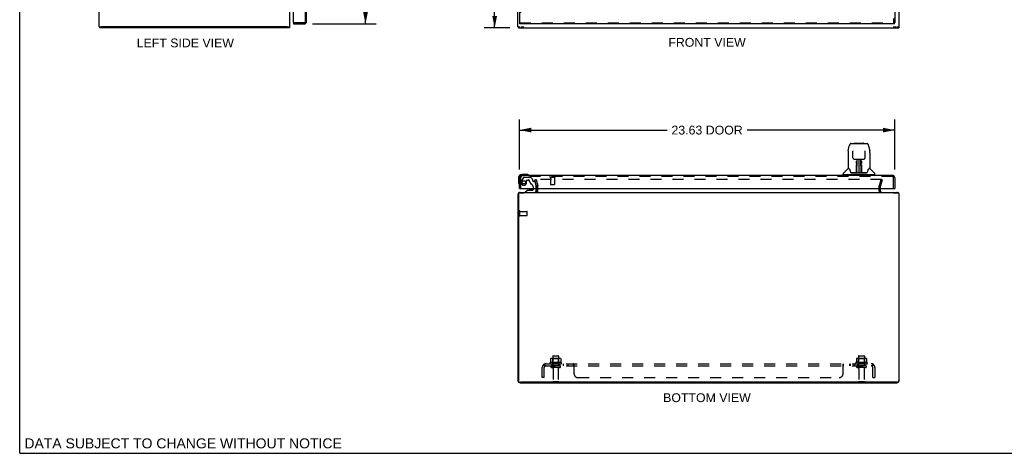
# Model space of a CAD drawing. Header units: inches. Extents: x 0 to 126, y 0 to 81.
# Tile 1 of 13: x 0 to 62, y 0 to 27. Entities that reach past the tile are written whole.
import ezdxf

# ---------------------------------------------------------------- set-up
doc = ezdxf.new("R2010")
doc.units = ezdxf.units.IN
doc.header["$LTSCALE"] = 6.925926
doc.header["$MEASUREMENT"] = 0
doc.linetypes.add('HIDDEN', pattern=[0.2, 0.1, -0.1])
doc.layers.get('0').update_dxf_attribs({"linetype": 'CONTINUOUS'})
for name, color, linetype in [('DEFAULT_2', 8, 'HIDDEN'), ('DIMENSIONS', 7, 'CONTINUOUS'), ('DOOR_ASSEMBLY', 7, 'CONTINUOUS'), ('SUBPANEL', 7, 'CONTINUOUS')]:
    doc.layers.add(name, color=color, linetype=linetype)
doc.styles.get("Standard").update_dxf_attribs({"font": 'arial.ttf'})
doc.dimstyles.new('DIMSTYLE_1', dxfattribs={"dimtxt": 0.555556, "dimasz": 0.740741, "dimexe": 0.09, "dimexo": 0.07, "dimgap": 0.0375, "dimtad": 0, "dimtih": 1, "dimtoh": 1, "dimzin": 4, "dimdsep": 46, "dimtxsty": 'Standard', "dimblk": '_FILLED', "dimblk1": '_FILLED', "dimblk2": '_FILLED', "dimcen": 0.09, "dimadec": 3, "dimazin": 1, "dimtfac": 1, "dimtdec": 3, "dimtofl": 0, "dimtmove": 0, "dimatfit": 3, "dimldrblk": '_FILLED', "dimfxl": 0, "dimtolj": 1, "dimtzin": 4, "dimarcsym": 0})

# ---------------------------------------------------------------- blocks, each defined once
blk = doc.blocks.new('_FILLED')
at = {"color": 0, "linetype": 'ByBlock'}
blk.add_solid([(0, 0), (-1, 0.2), (-1, -0.2)], dxfattribs=at)
blk = doc.blocks.new('*D5')
at = {"layer": 'DIMENSIONS', "color": 2, "linetype": 'Continuous'}
for p, q in [((18.44, 56.556), (22.437, 56.556)), ((21.771, 56.556), (21.771, 42.768)), ((21.771, 27.056), (21.771, 40.824)), ((18.44, 27.056), (22.437, 27.056))]:
    blk.add_line(p, q, dxfattribs=at)
at = {"layer": 'DIMENSIONS', "color": 2, "linetype": 'Continuous', "xscale": 0.7407407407, "yscale": 0.7407407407, "zscale": 0.7407407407}
for p, rotation in [((21.771, 56.556), 90), ((21.771, 27.056), 270)]:
    blk.add_blockref('_FILLED', p, dxfattribs=dict(at, rotation=rotation))
at = {"layer": 'DIMENSIONS', "color": 2, "linetype": 'Continuous', "insert": (21.771, 42.49), "char_height": 0.5556, "width": 2.32549, "attachment_point": 2, "line_spacing_factor": 0.9}
blk.add_mtext('29.50\\PDOOR', dxfattribs=at)
blk = doc.blocks.new('*D6')
at = {"layer": 'DIMENSIONS', "color": 2, "linetype": 'Continuous'}
for p, q in [((31.465, 17.884), (31.465, 21.032)), ((55.09, 17.884), (55.09, 21.032)), ((31.465, 20.366), (40.759, 20.366)), ((55.09, 20.366), (45.796, 20.366))]:
    blk.add_line(p, q, dxfattribs=at)
at = {"layer": 'DIMENSIONS', "color": 2, "linetype": 'Continuous', "xscale": 0.7407407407, "yscale": 0.7407407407, "zscale": 0.7407407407, "rotation": 180}
blk.add_blockref('_FILLED', (31.465, 20.366), dxfattribs=at)
at = {"layer": 'DIMENSIONS', "color": 2, "linetype": 'Continuous', "xscale": 0.7407407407, "yscale": 0.7407407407, "zscale": 0.7407407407}
blk.add_blockref('_FILLED', (55.09, 20.366), dxfattribs=at)
at = {"layer": 'DIMENSIONS', "color": 2, "linetype": 'Continuous', "insert": (43.278, 20.644), "char_height": 0.5556, "width": 4.48162, "attachment_point": 2, "line_spacing_factor": 0.9}
blk.add_mtext('23.63 DOOR', dxfattribs=at)
blk = doc.blocks.new('*D9')
at = {"layer": 'DIMENSIONS', "color": 2, "linetype": 'Continuous'}
for p, q in [((30.867, 56.806), (29.236, 56.806)), ((29.903, 56.806), (29.903, 42.361)), ((29.903, 26.806), (29.903, 41.25)), ((30.867, 26.806), (29.236, 26.806))]:
    blk.add_line(p, q, dxfattribs=at)
at = {"layer": 'DIMENSIONS', "color": 2, "linetype": 'Continuous', "xscale": 0.7407407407, "yscale": 0.7407407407, "zscale": 0.7407407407}
for p, rotation in [((29.903, 56.806), 90), ((29.903, 26.806), 270)]:
    blk.add_blockref('_FILLED', p, dxfattribs=dict(at, rotation=rotation))
at = {"layer": 'DIMENSIONS', "color": 2, "linetype": 'Continuous', "insert": (29.903, 42.084), "char_height": 0.5556, "width": 1.94135, "attachment_point": 2, "line_spacing_factor": 0.9}
blk.add_mtext('30.00', dxfattribs=at)

msp = doc.modelspace()

# ---------------------------------------------------------------- linework, layer by layer
at = {"color": 7, "linetype": 'Continuous'}
for p, q in [((0, 0), (0, 81.481)), ((4.998, 26.881), (5.146, 26.881)), ((5.028, 26.881), (5.028, 26.806)), ((16.853, 26.881), (16.998, 26.881)), ((16.978, 26.881), (16.978, 26.806)), ((31.371, 26.881), (31.516, 26.881)), ((31.396, 26.881), (31.396, 26.806)), ((31.567, 26.881), (31.75, 26.881)), ((54.992, 26.881), (55.175, 26.881)), ((55.216, 26.881), (55.371, 26.881)), ((55.346, 26.881), (55.346, 26.806)), ((55, 16.423), (55, 16.443)), ((0, 0), (125.926, 0))]:
    msp.add_line(p, q, dxfattribs=at)
at = {"color": 3, "linetype": 'Continuous'}
for p, q in [((4.998, 26.881), (4.998, 56.731)), ((16.998, 26.881), (16.998, 56.731)), ((31.371, 26.881), (31.371, 56.731)), ((55.371, 26.881), (55.371, 56.731)), ((16.978, 26.806), (5.028, 26.806)), ((16.843, 26.881), (5.153, 26.881)), ((31.396, 26.806), (55.346, 26.806)), ((31.371, 16.298), (31.371, 4.588)), ((31.396, 16.363), (31.396, 4.598)), ((31.456, 16.423), (31.75, 16.423)), ((31.516, 16.443), (55.226, 16.443)), ((32.546, 16.513), (32.546, 16.685)), ((54.196, 16.513), (54.196, 16.685)), ((54.992, 16.423), (55.286, 16.423)), ((55.346, 16.363), (55.346, 4.598)), ((55.371, 4.588), (55.371, 16.298)), ((31.516, 4.443), (55.226, 4.443)), ((55.221, 4.473), (31.521, 4.473))]:
    msp.add_line(p, q, dxfattribs=at)
for centre, radius, start, end in [((31.516, 16.298), 0.145, 142.89823, 180), ((31.456, 16.363), 0.06, 90, 180), ((31.516, 16.298), 0.145, 90, 122.48517), ((32.476, 16.513), 0.07, 270, 360), ((54.266, 16.513), 0.07, 180, 270), ((55.226, 16.298), 0.145, 57.51483, 90), ((55.286, 16.363), 0.06, 0, 90), ((55.226, 16.298), 0.145, 0, 37.10177), ((31.516, 4.588), 0.145, 180, 270), ((31.521, 4.598), 0.125, 180, 270), ((55.221, 4.598), 0.125, 270, 360), ((55.226, 4.588), 0.145, 270, 360)]:
    msp.add_arc(centre, radius, start, end, dxfattribs=at)
at = {"layer": 'DEFAULT_2', "color": 8, "linetype": 'HIDDEN'}
for p, q in [((32.441, 17.236), (32.514, 17.255)), ((32.544, 16.851), (32.441, 17.236)), ((54.253, 17.255), (32.488, 17.255)), ((32.514, 17.255), (32.617, 16.871)), ((32.546, 16.685), (32.546, 16.841)), ((32.621, 16.513), (32.621, 16.841)), ((54.121, 16.513), (54.121, 16.841)), ((54.125, 16.871), (54.228, 17.255)), ((54.196, 16.685), (54.196, 16.841)), ((54.3, 17.236), (54.197, 16.851)), ((54.3, 17.236), (54.228, 17.255)), ((31.446, 14.976), (31.446, 15.26)), ((31.489, 14.976), (31.489, 15.26)), ((31.489, 15.242), (31.936, 15.242)), ((31.489, 14.994), (31.936, 14.994)), ((31.946, 15.004), (31.946, 15.232)), ((34.102, 5.713), (33.39, 5.713)), ((33.412, 5.643), (34.08, 5.643)), ((33.427, 5.957), (33.427, 5.739)), ((34.001, 5.979), (33.49, 5.979)), ((33.562, 5.959), (33.542, 5.979)), ((33.562, 5.663), (33.542, 5.643)), ((33.558, 6.113), (33.558, 5.518)), ((33.562, 5.663), (33.562, 5.959)), ((33.929, 5.959), (33.562, 5.959)), ((33.929, 5.663), (33.562, 5.663)), ((33.588, 6.143), (33.903, 6.143)), ((33.929, 5.959), (33.949, 5.979)), ((33.929, 5.663), (33.929, 5.959)), ((33.929, 5.663), (33.949, 5.643)), ((33.933, 6.113), (33.933, 5.518)), ((34.065, 5.957), (34.065, 5.739)), ((53.352, 5.713), (52.64, 5.713)), ((52.662, 5.643), (53.33, 5.643)), ((52.677, 5.957), (52.677, 5.739)), ((53.251, 5.979), (52.74, 5.979)), ((52.812, 5.959), (52.792, 5.979)), ((52.812, 5.663), (52.792, 5.643)), ((52.808, 6.113), (52.808, 5.518)), ((53.179, 5.959), (52.812, 5.959)), ((52.812, 5.663), (52.812, 5.959)), ((53.179, 5.663), (52.812, 5.663)), ((52.838, 6.143), (53.153, 6.143)), ((53.179, 5.959), (53.199, 5.979)), ((53.179, 5.663), (53.179, 5.959)), ((53.179, 5.663), (53.199, 5.643)), ((53.183, 6.113), (53.183, 5.518)), ((53.315, 5.957), (53.315, 5.739)), ((34.003, 5.518), (33.488, 5.518)), ((34.003, 5.408), (33.488, 5.408)), ((33.581, 5.345), (33.581, 4.548)), ((33.911, 5.345), (33.911, 4.548)), ((53.253, 5.518), (52.738, 5.518)), ((53.253, 5.408), (52.738, 5.408)), ((52.831, 5.345), (52.831, 4.548)), ((53.161, 5.345), (53.161, 4.548)), ((33.611, 4.518), (33.881, 4.518)), ((52.861, 4.518), (53.131, 4.518))]:
    msp.add_line(p, q, dxfattribs=at)
for points in [[(32.468, 17.236), (32.468, 17.236), (32.468, 17.238), (32.469, 17.24), (32.469, 17.241), (32.47, 17.243), (32.471, 17.245), (32.471, 17.246), (32.472, 17.248), (32.474, 17.249), (32.475, 17.25), (32.476, 17.251), (32.478, 17.252), (32.479, 17.253), (32.481, 17.254), (32.483, 17.254), (32.485, 17.255), (32.486, 17.255), (32.488, 17.255)], [(32.469, 17.231), (32.469, 17.233), (32.468, 17.234), (32.468, 17.236)], [(54.253, 17.255), (54.255, 17.255), (54.257, 17.255), (54.259, 17.254), (54.26, 17.254), (54.262, 17.253), (54.264, 17.252), (54.265, 17.251), (54.266, 17.25), (54.268, 17.249), (54.269, 17.248), (54.27, 17.246), (54.271, 17.245), (54.272, 17.243), (54.272, 17.241), (54.273, 17.24), (54.273, 17.238), (54.273, 17.236), (54.273, 17.236)], [(54.273, 17.236), (54.273, 17.234), (54.273, 17.233), (54.273, 17.231)], [(33.427, 5.739), (33.427, 5.738), (33.427, 5.737), (33.426, 5.736), (33.426, 5.735), (33.426, 5.734), (33.425, 5.734), (33.425, 5.733), (33.424, 5.733), (33.424, 5.732), (33.424, 5.732), (33.423, 5.732), (33.423, 5.731), (33.423, 5.731), (33.423, 5.731), (33.422, 5.731), (33.422, 5.731), (33.422, 5.73), (33.422, 5.73)], [(33.433, 5.966), (33.431, 5.966), (33.43, 5.965), (33.429, 5.963), (33.428, 5.962), (33.427, 5.96), (33.427, 5.959), (33.427, 5.957)], [(34.059, 5.966), (34.06, 5.966), (34.061, 5.965), (34.063, 5.963), (34.063, 5.962), (34.064, 5.96), (34.064, 5.959), (34.065, 5.957)], [(34.07, 5.73), (34.07, 5.73), (34.069, 5.731), (34.069, 5.731), (34.069, 5.731), (34.069, 5.731), (34.068, 5.731), (34.068, 5.732), (34.068, 5.732), (34.067, 5.732), (34.067, 5.733), (34.067, 5.733), (34.066, 5.734), (34.066, 5.734), (34.066, 5.735), (34.065, 5.736), (34.065, 5.737), (34.065, 5.738), (34.065, 5.739)], [(52.677, 5.739), (52.677, 5.738), (52.677, 5.737), (52.676, 5.736), (52.676, 5.735), (52.676, 5.734), (52.675, 5.734), (52.675, 5.733), (52.674, 5.733), (52.674, 5.732), (52.674, 5.732), (52.673, 5.732), (52.673, 5.731), (52.673, 5.731), (52.673, 5.731), (52.672, 5.731), (52.672, 5.731), (52.672, 5.73), (52.672, 5.73)], [(52.683, 5.966), (52.681, 5.966), (52.68, 5.965), (52.679, 5.963), (52.678, 5.962), (52.677, 5.96), (52.677, 5.959), (52.677, 5.957)], [(53.309, 5.966), (53.31, 5.966), (53.311, 5.965), (53.313, 5.963), (53.313, 5.962), (53.314, 5.96), (53.314, 5.959), (53.315, 5.957)], [(53.32, 5.73), (53.32, 5.73), (53.319, 5.731), (53.319, 5.731), (53.319, 5.731), (53.319, 5.731), (53.318, 5.731), (53.318, 5.732), (53.318, 5.732), (53.317, 5.732), (53.317, 5.733), (53.317, 5.733), (53.316, 5.734), (53.316, 5.734), (53.316, 5.735), (53.315, 5.736), (53.315, 5.737), (53.315, 5.738), (53.315, 5.739)]]:
    msp.add_lwpolyline(points, dxfattribs=at)
for centre, radius, start, end in [((32.506, 16.841), 0.04, 0, 15), ((32.506, 16.841), 0.115, 0, 15), ((54.236, 16.841), 0.115, 165, 180), ((54.236, 16.841), 0.04, 165, 180), ((32.476, 16.513), 0.145, 316.47389, 360), ((54.266, 16.513), 0.145, 180, 223.52611), ((31.467, 15.26), 0.0215, 360, 180), ((31.467, 14.976), 0.0215, 180, 0), ((31.936, 15.232), 0.01, 360, 90), ((31.936, 15.004), 0.01, 270, 0), ((33.412, 5.681), 0.0384, 124.44966, 270), ((33.746, 5.112), 0.698, 117.6814, 120.66313), ((33.49, 5.837), 0.141, 90, 113.95), ((33.588, 6.113), 0.03, 90, 180), ((33.903, 6.113), 0.03, 0, 90), ((34.001, 5.837), 0.141, 66.05, 90), ((33.746, 5.112), 0.698, 59.33687, 62.3186), ((34.08, 5.681), 0.0384, 270, 55.55034), ((52.662, 5.681), 0.0384, 124.44966, 270), ((52.996, 5.112), 0.698, 117.6814, 120.66313), ((52.74, 5.837), 0.141, 90, 113.95), ((52.838, 6.113), 0.03, 90, 180), ((53.153, 6.113), 0.03, 0, 90), ((53.251, 5.837), 0.141, 66.05, 90), ((52.996, 5.112), 0.698, 59.33687, 62.3186), ((53.33, 5.681), 0.0384, 270, 55.55034), ((33.488, 5.463), 0.055, 90, 270), ((33.518, 5.345), 0.0625, 0, 90), ((33.973, 5.345), 0.0625, 90, 180), ((34.003, 5.463), 0.055, 270, 90), ((52.738, 5.463), 0.055, 90, 270), ((52.768, 5.345), 0.0625, 0, 90), ((53.223, 5.345), 0.0625, 90, 180), ((53.253, 5.463), 0.055, 270, 90), ((33.611, 4.548), 0.03, 180, 270), ((33.881, 4.548), 0.03, 270, 360), ((52.861, 4.548), 0.03, 180, 270), ((53.131, 4.548), 0.03, 270, 360)]:
    msp.add_arc(centre, radius, start, end, dxfattribs=at)
at = {"layer": 'DOOR_ASSEMBLY', "color": 8, "linetype": 'HIDDEN'}
for p, q in [((55.015, 56.481), (55.015, 27.131)), ((17.991, 27.201), (17.991, 56.411)), ((31.54, 31.211), (31.54, 27.131)), ((17.921, 27.131), (17.256, 27.131)), ((31.478, 27.131), (55.077, 27.131)), ((31.54, 17.365), (31.54, 16.685)), ((31.717, 17.387), (31.587, 17.161)), ((54.945, 17.435), (31.61, 17.435)), ((31.752, 17.407), (32.137, 17.407)), ((32.287, 17.274), (32.166, 17.395)), ((33.398, 17.392), (33.682, 17.392)), ((33.416, 17.392), (33.416, 16.945)), ((33.664, 17.392), (33.664, 16.945)), ((55.015, 16.685), (55.015, 17.365)), ((31.917, 17.072), (31.917, 17.206)), ((31.933, 17.221), (32.017, 17.221)), ((32.291, 17.263), (32.291, 17.191)), ((32.323, 16.793), (32.323, 16.685)), ((32.404, 17.132), (32.35, 17.132)), ((32.434, 17.108), (32.504, 16.848)), ((32.508, 16.685), (32.508, 16.816)), ((33.426, 16.935), (33.654, 16.935)), ((31.839, 16.443), (32.429, 16.443))]:
    msp.add_line(p, q, dxfattribs=at)
at = {"layer": 'DOOR_ASSEMBLY', "color": 3, "linetype": 'Continuous'}
for p, q in [((55.09, 56.481), (55.09, 27.131)), ((18.066, 27.201), (18.066, 31.056)), ((31.465, 31.056), (31.465, 27.131)), ((17.241, 27.146), (17.241, 30.214)), ((17.241, 27.056), (17.921, 27.056)), ((55.077, 27.056), (31.478, 27.056)), ((31.465, 16.685), (31.465, 17.365)), ((54.945, 17.51), (31.61, 17.51)), ((55.09, 17.365), (55.09, 16.685)), ((31.493, 16.685), (55.062, 16.685))]:
    msp.add_line(p, q, dxfattribs=at)
at = {"layer": 'DOOR_ASSEMBLY', "color": 7, "linetype": 'Continuous'}
for p, q in [((17.241, 27.131), (17.256, 27.131)), ((17.241, 27.131), (17.241, 27.056)), ((31.465, 27.131), (31.478, 27.131)), ((31.478, 27.056), (31.478, 27.131)), ((55.09, 27.131), (55.077, 27.131)), ((55.077, 27.056), (55.077, 27.131)), ((52.166, 19.066), (52.231, 19.372)), ((52.231, 19.372), (52.231, 19.372)), ((52.355, 19.526), (53.325, 19.526)), ((52.547, 19.533), (53.134, 19.533)), ((53.449, 19.372), (53.514, 19.066)), ((52.151, 18.923), (52.151, 17.959)), ((52.151, 18.923), (52.151, 18.923)), ((52.452, 19.062), (52.452, 19.058)), ((52.452, 19.058), (52.453, 19.053)), ((52.453, 19.053), (52.453, 19.048)), ((52.453, 19.048), (52.453, 19.041)), ((52.453, 19.041), (52.453, 19.032)), ((52.46, 18.62), (52.453, 19.032)), ((53.22, 18.62), (53.227, 19.039)), ((53.227, 19.039), (53.228, 19.046)), ((53.228, 19.046), (53.228, 19.051)), ((53.529, 18.923), (53.529, 17.959)), ((52.54, 18.542), (52.601, 18.542)), ((52.641, 18.543), (53.039, 18.543)), ((52.686, 17.695), (52.689, 18.017)), ((52.696, 17.991), (52.689, 17.991)), ((52.693, 17.695), (52.696, 17.991)), ((52.701, 18.543), (52.697, 18.183)), ((52.697, 18.188), (52.698, 18.284)), ((52.697, 18.183), (52.697, 18.174)), ((52.697, 18.174), (52.697, 18.16)), ((52.697, 18.16), (52.699, 18.16)), ((52.713, 18.305), (52.698, 18.305)), ((52.698, 18.299), (52.713, 18.3)), ((52.699, 18.16), (52.698, 18.083)), ((52.698, 18.083), (52.698, 18.083)), ((52.698, 18.072), (52.698, 18.083)), ((52.701, 18.076), (52.698, 18.076)), ((52.698, 18.073), (52.706, 18.073)), ((52.698, 18.068), (52.698, 18.072)), ((52.698, 18.066), (52.698, 18.068)), ((52.698, 18.065), (52.698, 18.066)), ((52.698, 18.065), (52.698, 18.065)), ((52.698, 17.828), (52.698, 18.064)), ((52.698, 18.064), (52.698, 18.064)), ((52.703, 17.683), (52.718, 18.543)), ((52.726, 18.538), (52.725, 18.489)), ((52.726, 18.543), (52.726, 18.538)), ((52.84, 18.543), (52.84, 17.672)), ((52.955, 18.489), (52.954, 18.543)), ((52.978, 17.683), (52.963, 18.543)), ((52.982, 18.305), (52.967, 18.305)), ((52.967, 18.3), (52.982, 18.299)), ((52.974, 18.073), (52.982, 18.073)), ((52.983, 18.179), (52.98, 18.543)), ((52.982, 18.076), (52.98, 18.076)), ((52.981, 18.16), (52.982, 18.083)), ((52.982, 18.083), (52.982, 18.081)), ((52.982, 18.081), (52.982, 18.071)), ((52.982, 18.071), (52.982, 18.067)), ((52.982, 18.067), (52.982, 18.066)), ((52.982, 17.828), (52.982, 18.064)), ((52.983, 18.168), (52.983, 18.179)), ((52.983, 18.16), (52.983, 18.168)), ((52.984, 18.165), (52.984, 18.179)), ((52.984, 18.141), (52.984, 18.165)), ((52.984, 17.991), (52.987, 17.695)), ((53.08, 18.542), (53.14, 18.542)), ((31.405, 17.37), (31.405, 17.081)), ((31.895, 17.57), (31.605, 17.57)), ((31.932, 17.568), (31.895, 17.57)), ((51.836, 17.558), (51.836, 17.612)), ((53.836, 17.55), (51.844, 17.55)), ((52.143, 17.935), (51.848, 17.64)), ((51.895, 17.55), (51.895, 17.51)), ((52.22, 17.951), (52.159, 17.951)), ((52.163, 17.944), (52.225, 17.944)), ((52.223, 17.947), (52.223, 17.947)), ((52.302, 17.739), (52.302, 17.739)), ((52.687, 17.676), (52.354, 17.676)), ((52.376, 17.668), (53.305, 17.668)), ((52.689, 17.676), (52.687, 17.676)), ((52.692, 17.677), (52.692, 17.676)), ((52.696, 17.713), (52.697, 17.737)), ((52.696, 17.708), (52.696, 17.713)), ((52.696, 17.708), (52.696, 17.684)), ((52.696, 17.698), (52.696, 17.708)), ((52.696, 17.69), (52.696, 17.698)), ((52.696, 17.689), (52.696, 17.69)), ((52.696, 17.687), (52.696, 17.689)), ((52.696, 17.686), (52.696, 17.687)), ((52.696, 17.686), (52.696, 17.686)), ((52.697, 17.737), (52.698, 17.828)), ((52.702, 17.673), (52.706, 17.669)), ((52.712, 17.751), (52.704, 17.751)), ((52.706, 17.676), (52.705, 17.676)), ((52.712, 17.751), (52.711, 17.674)), ((52.711, 17.674), (52.84, 17.672)), ((52.969, 17.674), (52.84, 17.672)), ((52.977, 17.751), (52.968, 17.751)), ((52.969, 17.674), (52.968, 17.751)), ((52.976, 17.676), (52.974, 17.676)), ((52.982, 17.828), (52.984, 17.737)), ((52.984, 17.737), (52.984, 17.734)), ((52.984, 17.734), (52.984, 17.712)), ((52.984, 17.712), (52.984, 17.697)), ((52.984, 17.684), (52.984, 17.708)), ((52.984, 17.697), (52.984, 17.694)), ((52.984, 17.684), (52.984, 17.682)), ((52.984, 17.694), (52.985, 17.691)), ((52.985, 17.691), (52.985, 17.689)), ((52.985, 17.689), (52.985, 17.688)), ((52.985, 17.688), (52.985, 17.687)), ((52.985, 17.687), (52.985, 17.686)), ((52.985, 17.686), (52.985, 17.685)), ((52.988, 17.678), (52.989, 17.677)), ((52.988, 17.676), (52.988, 17.677)), ((52.99, 17.67), (52.99, 17.672)), ((53.326, 17.676), (52.993, 17.676)), ((53.379, 17.739), (53.379, 17.739)), ((53.453, 17.94), (53.457, 17.947)), ((53.455, 17.944), (53.517, 17.944)), ((53.457, 17.947), (53.457, 17.947)), ((53.461, 17.951), (53.461, 17.952)), ((53.521, 17.951), (53.461, 17.951)), ((53.538, 17.935), (53.833, 17.64)), ((53.785, 17.55), (53.785, 17.51)), ((53.844, 17.558), (53.844, 17.612)), ((31.405, 17.081), (31.408, 17.043)), ((31.493, 16.685), (31.465, 16.685)), ((32.009, 16.58), (31.839, 16.482)), ((31.839, 16.443), (31.839, 16.482)), ((32.009, 16.58), (32.291, 16.58)), ((32.173, 16.597), (32.103, 16.597)), ((32.243, 16.597), (32.173, 16.597)), ((32.173, 16.597), (32.173, 16.597)), ((32.323, 16.685), (32.323, 16.612)), ((32.508, 16.521), (32.508, 16.685)), ((55.062, 16.685), (55.09, 16.685))]:
    msp.add_line(p, q, dxfattribs=at)
for points in [[(52.355, 19.526), (52.352, 19.526), (52.339, 19.525), (52.326, 19.521), (52.313, 19.516), (52.302, 19.509), (52.292, 19.501), (52.283, 19.493), (52.275, 19.483), (52.267, 19.472), (52.261, 19.461), (52.255, 19.449), (52.249, 19.435), (52.244, 19.42), (52.239, 19.403), (52.234, 19.385), (52.231, 19.372)], [(53.449, 19.372), (53.446, 19.385), (53.441, 19.403), (53.436, 19.42), (53.431, 19.435), (53.425, 19.449), (53.419, 19.461), (53.413, 19.473), (53.405, 19.483), (53.397, 19.493), (53.388, 19.502), (53.378, 19.51), (53.366, 19.516), (53.354, 19.521), (53.341, 19.525), (53.327, 19.526), (53.325, 19.526)], [(52.166, 19.066), (52.161, 19.036), (52.155, 18.996), (52.152, 18.956), (52.151, 18.923)], [(52.452, 19.065), (52.452, 19.066), (52.452, 19.066), (52.452, 19.065), (52.452, 19.064), (52.452, 19.063), (52.452, 19.062)], [(52.46, 18.62), (52.461, 18.613), (52.463, 18.602), (52.466, 18.592), (52.471, 18.581), (52.477, 18.572), (52.485, 18.564), (52.494, 18.557), (52.503, 18.551), (52.513, 18.546), (52.524, 18.543), (52.535, 18.542), (52.539, 18.542)], [(53.141, 18.542), (53.147, 18.542), (53.158, 18.544), (53.168, 18.547), (53.179, 18.551), (53.188, 18.558), (53.197, 18.565), (53.204, 18.573), (53.21, 18.583), (53.215, 18.593), (53.218, 18.604), (53.22, 18.614), (53.22, 18.62)], [(53.228, 19.051), (53.228, 19.056), (53.228, 19.058), (53.228, 19.06), (53.228, 19.062), (53.228, 19.063), (53.228, 19.064), (53.228, 19.065), (53.228, 19.065)], [(53.529, 18.923), (53.528, 18.956), (53.525, 18.996), (53.52, 19.036), (53.514, 19.066)], [(52.601, 18.542), (52.61, 18.542), (52.621, 18.542), (52.632, 18.543), (52.641, 18.543)], [(52.689, 18.017), (52.689, 18.043), (52.689, 18.068), (52.689, 18.092), (52.689, 18.115), (52.689, 18.136), (52.69, 18.155), (52.689, 18.173)], [(52.698, 18.408), (52.698, 18.407), (52.697, 18.406), (52.696, 18.404), (52.694, 18.404), (52.692, 18.403), (52.69, 18.403)], [(52.69, 18.264), (52.69, 18.283), (52.69, 18.302), (52.69, 18.321), (52.69, 18.339), (52.69, 18.356), (52.69, 18.373), (52.69, 18.388), (52.69, 18.403)], [(52.697, 18.168), (52.698, 18.168), (52.699, 18.164), (52.699, 18.16)], [(52.698, 18.408), (52.698, 18.393), (52.698, 18.377), (52.698, 18.36), (52.698, 18.342), (52.698, 18.323), (52.698, 18.303), (52.698, 18.284)], [(52.698, 18.064), (52.698, 18.064), (52.698, 18.065)], [(52.981, 18.16), (52.982, 18.164), (52.983, 18.168), (52.983, 18.168)], [(52.984, 18.188), (52.983, 18.284), (52.983, 18.303), (52.983, 18.323), (52.982, 18.342), (52.982, 18.36), (52.982, 18.377), (52.982, 18.393), (52.982, 18.408)], [(52.982, 18.066), (52.982, 18.065), (52.982, 18.065), (52.982, 18.064)], [(52.984, 18.044), (52.984, 18.07), (52.984, 18.095), (52.984, 18.119), (52.984, 18.141)], [(52.984, 17.991), (52.984, 18.018), (52.984, 18.044)], [(52.99, 18.403), (52.99, 18.388), (52.99, 18.373), (52.99, 18.356), (52.99, 18.339), (52.99, 18.321), (52.991, 18.302), (52.991, 18.283), (52.991, 18.264)], [(52.991, 18.173), (52.991, 18.155), (52.991, 18.136), (52.991, 18.115), (52.991, 18.092), (52.991, 18.068), (52.991, 18.043), (52.992, 18.017), (52.994, 17.695)], [(53.039, 18.543), (53.048, 18.543), (53.059, 18.542), (53.07, 18.542), (53.079, 18.542)], [(52.219, 17.952), (52.219, 17.952), (52.219, 17.952), (52.22, 17.952)], [(52.22, 17.952), (52.22, 17.951), (52.221, 17.95), (52.222, 17.949), (52.222, 17.949)], [(52.222, 17.949), (52.222, 17.95), (52.221, 17.95), (52.221, 17.951), (52.221, 17.951), (52.221, 17.951)], [(52.228, 17.944), (52.227, 17.945), (52.225, 17.946), (52.224, 17.947), (52.223, 17.948), (52.222, 17.949)], [(52.222, 17.949), (52.222, 17.948), (52.223, 17.947)], [(52.223, 17.947), (52.227, 17.941), (52.241, 17.912), (52.256, 17.877), (52.271, 17.834), (52.287, 17.786), (52.302, 17.739)], [(52.302, 17.739), (52.304, 17.731), (52.309, 17.718), (52.314, 17.708), (52.319, 17.699), (52.324, 17.692)], [(52.324, 17.692), (52.33, 17.686), (52.337, 17.681), (52.344, 17.677), (52.352, 17.676), (52.354, 17.676)], [(52.685, 17.676), (52.687, 17.676), (52.689, 17.677), (52.691, 17.678), (52.692, 17.68), (52.693, 17.682), (52.693, 17.684)], [(52.689, 17.673), (52.688, 17.673), (52.688, 17.673), (52.687, 17.672), (52.687, 17.672), (52.686, 17.671), (52.685, 17.671)], [(52.695, 17.684), (52.695, 17.682), (52.694, 17.68), (52.693, 17.678), (52.691, 17.677), (52.69, 17.676), (52.689, 17.676)], [(52.689, 17.676), (52.69, 17.676), (52.691, 17.677), (52.692, 17.677)], [(52.69, 17.672), (52.69, 17.672), (52.69, 17.672), (52.689, 17.672), (52.689, 17.672), (52.689, 17.673), (52.689, 17.673)], [(52.692, 17.677), (52.693, 17.678), (52.694, 17.679), (52.695, 17.68), (52.695, 17.681), (52.695, 17.682), (52.695, 17.682), (52.695, 17.683), (52.695, 17.683), (52.695, 17.683), (52.695, 17.683), (52.695, 17.684), (52.695, 17.684), (52.695, 17.684), (52.695, 17.684), (52.695, 17.685), (52.695, 17.685), (52.696, 17.686)], [(52.693, 17.677), (52.694, 17.678), (52.695, 17.68)], [(52.695, 17.68), (52.696, 17.682), (52.696, 17.684)], [(52.695, 17.68), (52.695, 17.679), (52.696, 17.678), (52.697, 17.676), (52.699, 17.675), (52.7, 17.674), (52.702, 17.673)], [(52.702, 17.676), (52.701, 17.677), (52.7, 17.677), (52.699, 17.678), (52.698, 17.678), (52.697, 17.679), (52.697, 17.68), (52.696, 17.681), (52.696, 17.681)], [(52.705, 17.676), (52.705, 17.676), (52.704, 17.676), (52.703, 17.676), (52.702, 17.676)], [(52.706, 17.669), (52.707, 17.668), (52.707, 17.668)], [(52.973, 17.668), (52.973, 17.668), (52.975, 17.669), (52.979, 17.673)], [(52.978, 17.676), (52.977, 17.676), (52.976, 17.676)], [(52.985, 17.682), (52.984, 17.68), (52.983, 17.68), (52.982, 17.679), (52.982, 17.678), (52.98, 17.677), (52.979, 17.677), (52.978, 17.676)], [(52.979, 17.673), (52.98, 17.674), (52.981, 17.675), (52.982, 17.676), (52.983, 17.677), (52.984, 17.677), (52.985, 17.678), (52.985, 17.679), (52.985, 17.68)], [(52.984, 17.682), (52.985, 17.68), (52.986, 17.678), (52.988, 17.677), (52.988, 17.677)], [(52.985, 17.685), (52.985, 17.685), (52.985, 17.684), (52.985, 17.684), (52.985, 17.684), (52.985, 17.684), (52.985, 17.683), (52.985, 17.683), (52.985, 17.683), (52.985, 17.682), (52.985, 17.682), (52.985, 17.681), (52.986, 17.681), (52.986, 17.68), (52.987, 17.679), (52.988, 17.678)], [(52.987, 17.684), (52.987, 17.682), (52.988, 17.68), (52.989, 17.678), (52.991, 17.677), (52.993, 17.676), (52.995, 17.676)], [(52.989, 17.677), (52.99, 17.676), (52.991, 17.676)], [(52.99, 17.67), (52.99, 17.67), (52.99, 17.67), (52.99, 17.669), (52.99, 17.669), (52.991, 17.669), (52.991, 17.669), (52.992, 17.669), (52.993, 17.669), (52.993, 17.67), (52.994, 17.67), (52.995, 17.67), (52.995, 17.671)], [(52.991, 17.676), (52.992, 17.676), (52.993, 17.676)], [(53.326, 17.676), (53.328, 17.676), (53.336, 17.677), (53.343, 17.681), (53.35, 17.685), (53.356, 17.691)], [(53.356, 17.691), (53.361, 17.699), (53.366, 17.707), (53.371, 17.718), (53.376, 17.73), (53.379, 17.739)], [(53.379, 17.739), (53.393, 17.785), (53.409, 17.833), (53.424, 17.875), (53.439, 17.911), (53.453, 17.94)], [(53.458, 17.949), (53.457, 17.948), (53.456, 17.947), (53.455, 17.946), (53.454, 17.945), (53.452, 17.944)], [(53.457, 17.947), (53.458, 17.948), (53.458, 17.949)], [(53.458, 17.949), (53.459, 17.949), (53.46, 17.95), (53.46, 17.951), (53.461, 17.951)], [(53.459, 17.951), (53.46, 17.951), (53.459, 17.951), (53.459, 17.95), (53.459, 17.95), (53.458, 17.949)]]:
    msp.add_lwpolyline(points, dxfattribs=at)
at = {"layer": 'DOOR_ASSEMBLY', "color": 8, "linetype": 'HIDDEN'}
msp.add_circle((31.74, 17.072), 0.102, dxfattribs=at)
at = {"layer": 'DOOR_ASSEMBLY', "color": 3, "linetype": 'Continuous'}
for centre, radius, start, end in [((17.256, 27.146), 0.015, 180, 270), ((17.921, 27.201), 0.145, 270, 360), ((31.61, 17.365), 0.145, 90, 180), ((54.945, 17.365), 0.145, 0, 90)]:
    msp.add_arc(centre, radius, start, end, dxfattribs=at)
at = {"layer": 'DOOR_ASSEMBLY', "color": 8, "linetype": 'HIDDEN'}
for centre, radius, start, end in [((17.921, 27.201), 0.07, 270, 360), ((31.61, 17.365), 0.07, 90, 180), ((31.752, 17.367), 0.04, 90, 150), ((32.137, 17.367), 0.04, 45, 90), ((33.398, 17.414), 0.0215, 90, 270), ((33.682, 17.414), 0.0215, 270, 90), ((54.945, 17.365), 0.07, 0, 90), ((31.74, 17.072), 0.177, 150, 360), ((31.933, 17.206), 0.0156, 90, 180), ((32.017, 17.132), 0.09, 0, 90), ((32.291, 17.132), 0.185, 180, 245.26783), ((32.136, 16.793), 0.188, 0, 65.26783), ((32.276, 17.263), 0.0156, 0, 45), ((32.35, 17.191), 0.0591, 180, 270), ((32.404, 17.1), 0.0312, 15, 90), ((32.383, 16.816), 0.125, 0, 15), ((33.426, 16.945), 0.01, 180, 270), ((33.654, 16.945), 0.01, 270, 360)]:
    msp.add_arc(centre, radius, start, end, dxfattribs=at)
at = {"layer": 'DOOR_ASSEMBLY', "color": 7, "linetype": 'Continuous'}
for centre, radius, start, end in [((52.547, 19.514), 0.0197, 90, 139.78214), ((53.134, 19.514), 0.0197, 40.21786, 90), ((52.7, 18.067), 0.00886, 359, 89), ((52.98, 18.067), 0.00886, 91, 181), ((31.605, 17.37), 0.2, 90, 180), ((31.605, 17.37), 0.14, 90, 180), ((31.895, 17.32), 0.25, 59.11011, 90), ((32.015, 17.525), 0.015, 270, 353.62041), ((32.015, 17.522), 0.015, 6.37959, 59.11011), ((51.876, 17.612), 0.0394, 135, 180), ((51.844, 17.558), 0.00787, 180, 270), ((52.163, 17.914), 0.0295, 90, 135), ((52.159, 17.959), 0.00787, 180, 270), ((52.7, 17.676), 0.00787, 182, 258.86706), ((52.711, 17.683), 0.00886, 179, 269), ((52.711, 17.683), 0.00886, 179.00263, 257.58155), ((52.969, 17.683), 0.00886, 271, 1), ((52.98, 17.676), 0.00787, 281.13294, 358), ((53.517, 17.914), 0.0295, 45, 90), ((53.521, 17.959), 0.00787, 270, 360), ((53.805, 17.612), 0.0394, 0, 45), ((53.836, 17.558), 0.00787, 270, 360), ((31.655, 17.081), 0.25, 180, 210.88989), ((31.454, 16.96), 0.015, 210.88989, 263.62041), ((31.45, 16.96), 0.015, 276.37959, 360), ((32.103, 16.507), 0.09, 90, 125.46821), ((32.243, 16.507), 0.09, 54.7746, 90), ((32.291, 16.612), 0.0317, 270, 360), ((32.429, 16.521), 0.0787, 270, 360)]:
    msp.add_arc(centre, radius, start, end, dxfattribs=at)
at = {"layer": 'SUBPANEL', "color": 8, "linetype": 'HIDDEN'}
for p, q in [((32.988, 5.589), (33.068, 5.492)), ((33.027, 5.518), (33.027, 5.643)), ((33.027, 5.643), (53.714, 5.643)), ((33.496, 5.643), (33.496, 5.518)), ((33.996, 5.643), (33.996, 5.518)), ((34.224, 5.643), (34.224, 5.518)), ((34.505, 5.643), (34.505, 5.518)), ((34.867, 5.518), (34.867, 5.643)), ((34.876, 5.638), (34.875, 5.639)), ((34.902, 5.589), (34.901, 5.59)), ((34.902, 5.018), (34.902, 5.589)), ((51.839, 5.589), (51.841, 5.59)), ((51.839, 5.018), (51.839, 5.589)), ((51.842, 5.592), (51.843, 5.594)), ((51.874, 5.642), (51.875, 5.643)), ((51.875, 5.518), (51.875, 5.643)), ((52.236, 5.643), (52.236, 5.518)), ((52.275, 5.643), (52.275, 5.518)), ((52.517, 5.643), (52.517, 5.518)), ((52.556, 5.643), (52.556, 5.518)), ((52.746, 5.643), (52.746, 5.518)), ((53.246, 5.643), (53.246, 5.518)), ((53.753, 5.589), (53.674, 5.492)), ((53.714, 5.518), (53.714, 5.643)), ((32.902, 4.768), (32.902, 5.406)), ((33.027, 5.518), (53.714, 5.518)), ((33.027, 4.768), (33.027, 5.406)), ((33.037, 5.541), (33.036, 5.543)), ((33.037, 5.54), (33.037, 5.541)), ((33.038, 5.538), (33.037, 5.54)), ((33.038, 5.537), (33.038, 5.538)), ((33.039, 5.535), (33.038, 5.537)), ((33.04, 5.534), (33.039, 5.535)), ((33.04, 5.532), (33.04, 5.534)), ((33.041, 5.531), (33.04, 5.532)), ((33.041, 5.53), (33.041, 5.531)), ((33.042, 5.528), (33.041, 5.53)), ((33.043, 5.527), (33.042, 5.528)), ((33.043, 5.526), (33.043, 5.527)), ((33.044, 5.525), (33.043, 5.526)), ((33.044, 5.523), (33.044, 5.525)), ((33.045, 5.522), (33.044, 5.523)), ((33.046, 5.521), (33.045, 5.522)), ((33.046, 5.52), (33.046, 5.521)), ((33.054, 5.5), (33.049, 5.504)), ((34.876, 5.511), (34.875, 5.513)), ((34.902, 5.492), (34.9, 5.492)), ((51.848, 5.492), (51.849, 5.493)), ((51.864, 5.51), (51.865, 5.511)), ((51.866, 5.513), (51.867, 5.514)), ((53.714, 4.768), (53.714, 5.406)), ((53.839, 5.406), (53.839, 4.768)), ((33.027, 4.768), (32.902, 4.768)), ((35.152, 4.768), (51.589, 4.768)), ((53.714, 4.768), (53.839, 4.768))]:
    msp.add_line(p, q, dxfattribs=at)
for points in [[(32.988, 5.589), (32.99, 5.59), (32.992, 5.592), (32.994, 5.594), (32.995, 5.596), (32.997, 5.599), (32.998, 5.602), (33, 5.605), (33.001, 5.608), (33.003, 5.611), (33.004, 5.614)], [(33.004, 5.614), (33.007, 5.62), (33.008, 5.623), (33.01, 5.626), (33.011, 5.629), (33.012, 5.631), (33.014, 5.634), (33.015, 5.636), (33.017, 5.638), (33.019, 5.639), (33.02, 5.64), (33.022, 5.641), (33.023, 5.642), (33.025, 5.642), (33.026, 5.642), (33.027, 5.643)], [(34.885, 5.623), (34.884, 5.626), (34.882, 5.629), (34.881, 5.631), (34.879, 5.634), (34.878, 5.636), (34.876, 5.638), (34.875, 5.639), (34.873, 5.64), (34.871, 5.641), (34.87, 5.642), (34.869, 5.642), (34.868, 5.642), (34.867, 5.643)], [(34.891, 5.608), (34.889, 5.614), (34.888, 5.617), (34.886, 5.62), (34.885, 5.623)], [(34.901, 5.59), (34.899, 5.592), (34.898, 5.594), (34.897, 5.596), (34.895, 5.599), (34.894, 5.602), (34.893, 5.605), (34.891, 5.608)], [(34.899, 5.592), (34.898, 5.594), (34.897, 5.596), (34.895, 5.599), (34.894, 5.602), (34.893, 5.605)], [(51.841, 5.59), (51.842, 5.592), (51.843, 5.594), (51.845, 5.596), (51.846, 5.599), (51.847, 5.602), (51.849, 5.605), (51.85, 5.608), (51.853, 5.614)], [(51.845, 5.596), (51.846, 5.599), (51.847, 5.602), (51.849, 5.605)], [(51.853, 5.614), (51.854, 5.617), (51.855, 5.62), (51.856, 5.623)], [(51.856, 5.623), (51.858, 5.626), (51.859, 5.629), (51.861, 5.631), (51.862, 5.634), (51.864, 5.636), (51.865, 5.638), (51.867, 5.639), (51.868, 5.64), (51.87, 5.641), (51.871, 5.642), (51.873, 5.642), (51.874, 5.642), (51.875, 5.643)], [(53.734, 5.62), (53.733, 5.623), (53.732, 5.626), (53.731, 5.629), (53.729, 5.631), (53.728, 5.634), (53.726, 5.636), (53.724, 5.638), (53.723, 5.639), (53.721, 5.64), (53.72, 5.641), (53.718, 5.642), (53.717, 5.642), (53.716, 5.642), (53.714, 5.643)], [(53.753, 5.589), (53.751, 5.59), (53.75, 5.592), (53.748, 5.594), (53.746, 5.596), (53.745, 5.599), (53.743, 5.602), (53.741, 5.605), (53.74, 5.608), (53.739, 5.611), (53.737, 5.614), (53.734, 5.62)], [(33.036, 5.543), (33.035, 5.545), (33.035, 5.545), (33.035, 5.546), (33.034, 5.547), (33.034, 5.548), (33.034, 5.549), (33.033, 5.55), (33.033, 5.551), (33.033, 5.552), (33.033, 5.553), (33.032, 5.554), (33.032, 5.554), (33.032, 5.555), (33.031, 5.556), (33.031, 5.557), (33.031, 5.558), (33.031, 5.559), (33.03, 5.56), (33.03, 5.561), (33.03, 5.562), (33.03, 5.562), (33.03, 5.563), (33.029, 5.564), (33.029, 5.565), (33.029, 5.566), (33.029, 5.566), (33.029, 5.567), (33.028, 5.568), (33.028, 5.569), (33.028, 5.569), (33.028, 5.57), (33.028, 5.571), (33.028, 5.572), (33.028, 5.572), (33.027, 5.573), (33.027, 5.574), (33.027, 5.574), (33.027, 5.575), (33.027, 5.576), (33.027, 5.576), (33.027, 5.576), (33.027, 5.577), (33.027, 5.577)], [(33.027, 5.577), (33.027, 5.577), (33.027, 5.577), (33.027, 5.577), (33.027, 5.577), (33.027, 5.577), (33.027, 5.577), (33.027, 5.577), (33.027, 5.576), (33.027, 5.576), (33.027, 5.576), (33.027, 5.575), (33.027, 5.575), (33.027, 5.574)], [(33.049, 5.504), (33.047, 5.506), (33.045, 5.508), (33.043, 5.51), (33.041, 5.511), (33.039, 5.513), (33.037, 5.514), (33.035, 5.515), (33.033, 5.516), (33.031, 5.517), (33.03, 5.517), (33.028, 5.517), (33.027, 5.518)], [(33.05, 5.513), (33.05, 5.514), (33.05, 5.514), (33.05, 5.514), (33.05, 5.514), (33.049, 5.514), (33.049, 5.515), (33.049, 5.515), (33.049, 5.515), (33.049, 5.516), (33.048, 5.516), (33.048, 5.517), (33.048, 5.517), (33.048, 5.518), (33.047, 5.518), (33.047, 5.519), (33.047, 5.519), (33.046, 5.52), (33.046, 5.52)], [(33.047, 5.517), (33.047, 5.517), (33.048, 5.516), (33.048, 5.516), (33.048, 5.516), (33.049, 5.515), (33.049, 5.515), (33.049, 5.515), (33.049, 5.514), (33.05, 5.514), (33.05, 5.514), (33.05, 5.514), (33.05, 5.514), (33.05, 5.513)], [(33.068, 5.492), (33.067, 5.492), (33.067, 5.492), (33.066, 5.491), (33.065, 5.492), (33.064, 5.492), (33.064, 5.492), (33.063, 5.493), (33.061, 5.494), (33.06, 5.494), (33.059, 5.496), (33.057, 5.497), (33.056, 5.498), (33.054, 5.5)], [(34.875, 5.513), (34.874, 5.514), (34.873, 5.515), (34.871, 5.516), (34.87, 5.517), (34.869, 5.517), (34.868, 5.517), (34.867, 5.518)], [(34.874, 5.514), (34.873, 5.515), (34.871, 5.516)], [(34.879, 5.508), (34.878, 5.51), (34.876, 5.511)], [(34.885, 5.5), (34.884, 5.501), (34.882, 5.503), (34.881, 5.504), (34.879, 5.508)], [(34.888, 5.496), (34.887, 5.497), (34.886, 5.498), (34.885, 5.5)], [(34.902, 5.492), (34.9, 5.492), (34.899, 5.492), (34.898, 5.491), (34.896, 5.492), (34.895, 5.492), (34.894, 5.492), (34.892, 5.493), (34.891, 5.494), (34.89, 5.494), (34.888, 5.496), (34.887, 5.497), (34.886, 5.498)], [(34.896, 5.492), (34.895, 5.492), (34.894, 5.492)], [(51.839, 5.492), (51.841, 5.492), (51.842, 5.492), (51.844, 5.491), (51.845, 5.492), (51.846, 5.492), (51.848, 5.492), (51.849, 5.493), (51.85, 5.494), (51.852, 5.494), (51.853, 5.496), (51.854, 5.497), (51.855, 5.498)], [(51.839, 5.492), (51.841, 5.492), (51.842, 5.492), (51.844, 5.491), (51.845, 5.492)], [(51.85, 5.494), (51.852, 5.494), (51.853, 5.496)], [(51.854, 5.497), (51.855, 5.498), (51.857, 5.5), (51.858, 5.501)], [(51.858, 5.501), (51.859, 5.503), (51.86, 5.504)], [(51.86, 5.504), (51.862, 5.508), (51.864, 5.51)], [(51.865, 5.511), (51.866, 5.513), (51.867, 5.514), (51.869, 5.515), (51.87, 5.516), (51.871, 5.517), (51.873, 5.517), (51.874, 5.517), (51.875, 5.518)], [(51.873, 5.517), (51.874, 5.517), (51.875, 5.518)], [(53.674, 5.492), (53.674, 5.492), (53.675, 5.492), (53.675, 5.491), (53.676, 5.492), (53.677, 5.492), (53.678, 5.492), (53.679, 5.493), (53.68, 5.494), (53.681, 5.494), (53.683, 5.496), (53.684, 5.497), (53.685, 5.498), (53.687, 5.5), (53.69, 5.503)], [(53.69, 5.503), (53.692, 5.504), (53.694, 5.506), (53.696, 5.508), (53.698, 5.51), (53.7, 5.511), (53.702, 5.513), (53.704, 5.514), (53.706, 5.515), (53.708, 5.516), (53.71, 5.517), (53.712, 5.517), (53.713, 5.517), (53.714, 5.518)], [(53.692, 5.514), (53.691, 5.514), (53.691, 5.513), (53.691, 5.514), (53.692, 5.514), (53.692, 5.514), (53.692, 5.514), (53.692, 5.514), (53.692, 5.514), (53.692, 5.515), (53.693, 5.515), (53.693, 5.516), (53.693, 5.516), (53.694, 5.516), (53.694, 5.517), (53.694, 5.517)], [(53.715, 5.577), (53.715, 5.577), (53.715, 5.577), (53.715, 5.577), (53.714, 5.577), (53.714, 5.576), (53.714, 5.576), (53.714, 5.576), (53.714, 5.575), (53.714, 5.575), (53.714, 5.574), (53.714, 5.573), (53.714, 5.573), (53.714, 5.572), (53.714, 5.572), (53.714, 5.571), (53.713, 5.57), (53.713, 5.57), (53.713, 5.569), (53.713, 5.568), (53.713, 5.568), (53.713, 5.567), (53.713, 5.566), (53.712, 5.566), (53.712, 5.565), (53.712, 5.564), (53.712, 5.564), (53.712, 5.563), (53.712, 5.562), (53.711, 5.561), (53.711, 5.561), (53.711, 5.56), (53.711, 5.559), (53.71, 5.558), (53.71, 5.557), (53.71, 5.557), (53.71, 5.556), (53.71, 5.555), (53.709, 5.554), (53.709, 5.553), (53.709, 5.552), (53.709, 5.552), (53.708, 5.551), (53.708, 5.55), (53.708, 5.549), (53.707, 5.548), (53.707, 5.547), (53.707, 5.546), (53.706, 5.545), (53.706, 5.545), (53.706, 5.544), (53.705, 5.543), (53.705, 5.542), (53.705, 5.541), (53.704, 5.54), (53.704, 5.539), (53.704, 5.538), (53.703, 5.537), (53.703, 5.536), (53.702, 5.535), (53.702, 5.534), (53.702, 5.533), (53.701, 5.533), (53.701, 5.532), (53.701, 5.531), (53.7, 5.53), (53.7, 5.529), (53.699, 5.529), (53.699, 5.528), (53.699, 5.527), (53.698, 5.526), (53.698, 5.525), (53.698, 5.525), (53.697, 5.524), (53.697, 5.523), (53.697, 5.523), (53.696, 5.522), (53.696, 5.521), (53.696, 5.521), (53.695, 5.52), (53.695, 5.519), (53.695, 5.519), (53.694, 5.518), (53.694, 5.518), (53.694, 5.517), (53.693, 5.517), (53.693, 5.516), (53.693, 5.516), (53.693, 5.515), (53.692, 5.515), (53.692, 5.514), (53.692, 5.514), (53.692, 5.514), (53.692, 5.514)], [(53.714, 5.574), (53.714, 5.575), (53.714, 5.575), (53.714, 5.576), (53.714, 5.576), (53.714, 5.576), (53.715, 5.577), (53.715, 5.577), (53.715, 5.577), (53.715, 5.577), (53.715, 5.577)]]:
    msp.add_lwpolyline(points, dxfattribs=at)
for centre, radius, start, end in [((33.139, 5.406), 0.237, 90, 180), ((53.602, 5.406), 0.237, 0, 90), ((33.139, 5.406), 0.112, 90, 180), ((35.152, 5.018), 0.25, 180, 270), ((51.589, 5.018), 0.25, 270, 360), ((53.602, 5.406), 0.112, 0, 90)]:
    msp.add_arc(centre, radius, start, end, dxfattribs=at)

# ---------------------------------------------------------------- texts
at = {"layer": 'DIMENSIONS', "color": 2, "linetype": 'Continuous', "attachment_point": 2, "line_spacing_factor": 0.9}
for s, insert, char_height, width in [('LEFT SIDE VIEW', (10.427, 26.135), 0.55556, 6.10905), ('FRONT VIEW', (43.276, 26.173), 0.5556, 4.86163), ('BOTTOM VIEW', (43.269, 3.783), 0.55556, 5.50599), ('DATA SUBJECT TO CHANGE WITHOUT NOTICE', (10.288, 0.943), 0.62963, 19.94685)]:
    msp.add_mtext(s, dxfattribs=dict(at, insert=insert, char_height=char_height, width=width))

# ---------------------------------------------------------------- dimensions: what is measured, and where the dimension line sits
at = {"layer": 'DIMENSIONS', "color": 2, "linetype": 'Continuous'}
for base, p1, p2, angle, text, picture, middle in [((21.771, 56.556), (18.37, 27.056), (18.37, 56.556), 90, '<>\\PDOOR', '*D5', (21.771, 41.796)), ((31.465203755, 20.365765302), (55.090203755, 17.813975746), (31.465203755, 17.813975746), 180, '<> DOOR', '*D6', (43.277703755, 20.365765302))]:
    dim = msp.add_linear_dim(base=base, p1=p1, p2=p2, angle=angle, text=text, dimstyle='DIMSTYLE_1', dxfattribs=at)
    dim.commit()
    dim.dimension.update_dxf_attribs({"geometry": picture, "text_midpoint": middle, "dimtype": 160})
dim = msp.add_linear_dim(base=(29.903, 26.806), p1=(30.937, 56.806), p2=(30.937, 26.806), angle=270, dimstyle='DIMSTYLE_1', dxfattribs=at)
dim.commit()
dim.dimension.update_dxf_attribs({"geometry": '*D9', "text_midpoint": (29.901, 41.803), "dimtype": 160})

doc.saveas('drawing.dxf')
